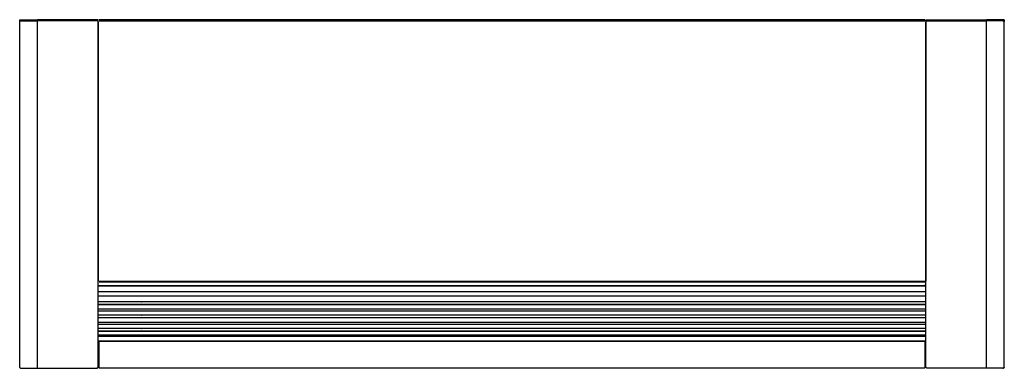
# Model space of a CAD drawing. Header units: millimetres. Extents: x -108 to 828, y 6 to 336.
import ezdxf

# ---------------------------------------------------------------- set-up
doc = ezdxf.new("R2010")
doc.units = ezdxf.units.MM

# ---------------------------------------------------------------- blocks, each defined once
blk = doc.blocks.new('212812B_STAFFA_ANTERIORE_DESTRA__14', base_point=(-84108.8, 65507.9))
at = {"color": 7, "linetype": 'Continuous'}
for p, q in [((-84108.8, 65626.4), (-84107.5, 65626.4)), ((-84107.5, 65507.9), (-84108.6, 65507.9))]:
    blk.add_line(p, q, dxfattribs=at)
at = {"color": 124, "linetype": 'Continuous'}
blk.add_line((-84108.6, 65510.4), (-84107.5, 65510.4), dxfattribs=at)
blk = doc.blocks.new('212812B_STAFFA_ANT_DX__15', base_point=(-84108.8, 65507.9))
blk.add_blockref('212812B_STAFFA_ANTERIORE_DESTRA__14', (-84108.8, 65507.9))
blk = doc.blocks.new('212858E_SUPPORTO_INFERIORE_DESTRO_FIANCO__16', base_point=(-84108.6, 65507.9))
at = {"color": 7, "linetype": 'Continuous'}
blk.add_line((-84107.5, 65507.9), (-84108.6, 65507.9), dxfattribs=at)
blk = doc.blocks.new('SUPPORTO_LATERALE_DX__17', base_point=(-84108.8, 65507.9))
for name, p in [('212812B_STAFFA_ANT_DX__15', (-84108.8, 65507.9)), ('212858E_SUPPORTO_INFERIORE_DESTRO_FIANCO__16', (-84108.6, 65507.9))]:
    blk.add_blockref(name, p)
blk = doc.blocks.new('212859E_SUPPORTO_INFERIORE_SINISTRO__18', base_point=(-85012.5, 65507.9))
at = {"color": 7, "linetype": 'Continuous'}
blk.add_line((-85012.5, 65507.9), (-85011.6, 65507.9), dxfattribs=at)
blk = doc.blocks.new('212813D_STAFFA_SINISTRA__19', base_point=(-85012.5, 65507.9))
at = {"color": 124, "linetype": 'Continuous'}
for p, q in [((-84949.2, 65610.3), (-84949.2, 65610.3)), ((-84948.7, 65610.3), (-84948.7, 65610.3)), ((-84949.2, 65600.5), (-84949.2, 65600.5)), ((-84948.7, 65600.5), (-84948.7, 65600.5)), ((-84949.2, 65590.7), (-84949.2, 65590.7)), ((-84949.2, 65580.9), (-84949.2, 65580.9)), ((-84948.7, 65590.7), (-84948.7, 65590.7)), ((-84948.7, 65580.9), (-84948.7, 65580.9)), ((-84949.2, 65571.1), (-84949.2, 65571.1)), ((-84948.7, 65571.1), (-84948.7, 65571.1)), ((-84949.2, 65561.3), (-84949.2, 65561.3)), ((-84949.2, 65550.9), (-84949.2, 65551.5)), ((-84948.7, 65561.3), (-84948.7, 65561.3)), ((-84948.7, 65550.9), (-84948.7, 65551.5)), ((-85011.6, 65510.4), (-85012.5, 65510.4))]:
    blk.add_line(p, q, dxfattribs=at)
at = {"color": 7, "linetype": 'Continuous'}
blk.add_line((-85012.5, 65507.9), (-85011.6, 65507.9), dxfattribs=at)
blk = doc.blocks.new('SUPPORTO_LATERALE_SX__20', base_point=(-85012.5, 65507.9))
for name in ['212813D_STAFFA_SINISTRA__19', '212859E_SUPPORTO_INFERIORE_SINISTRO__18']:
    blk.add_blockref(name, (-85012.5, 65507.9))
blk = doc.blocks.new('p1__2', base_point=(-85127.8, 66080.9))
at = {"color": 7, "linetype": 'Continuous'}
for p, q in [((-85127.8, 66081.4), (-85127.8, 66082.9)), ((-85127.8, 66082.9), (-85101.7, 66082.9)), ((-85127.8, 66081.4), (-85101.7, 66081.4)), ((-85013.5, 66082.9), (-85101.7, 66082.9)), ((-85013.5, 66081.4), (-85101.7, 66081.4)), ((-85012.5, 66082.9), (-85013.5, 66082.9)), ((-85012.5, 66081.4), (-85013.5, 66081.4)), ((-85012.5, 66081.4), (-85012.5, 66082.9))]:
    blk.add_line(p, q, dxfattribs=at)
at = {"color": 124, "linetype": 'Continuous'}
for p, q in [((-85101.7, 66082.9), (-85101.7, 66081.4)), ((-85013.8, 66080.9), (-85012.5, 66080.9)), ((-85013.5, 66081.4), (-85013.5, 66082.9))]:
    blk.add_line(p, q, dxfattribs=at)
blk = doc.blocks.new('p1__10', base_point=(-84107.5, 66080.9))
at = {"color": 7, "linetype": 'Continuous'}
for p, q in [((-84107.5, 66082.9), (-84106.5, 66082.9)), ((-84107.5, 66081.4), (-84107.5, 66082.9)), ((-84107.5, 66081.4), (-84106.5, 66081.4)), ((-84106.5, 66082.9), (-84018.3, 66082.9)), ((-84106.5, 66081.4), (-84018.3, 66081.4)), ((-83992.2, 66082.9), (-84018.3, 66082.9)), ((-83992.2, 66081.4), (-84018.3, 66081.4)), ((-83992.2, 66082.9), (-83992.2, 66081.4))]:
    blk.add_line(p, q, dxfattribs=at)
at = {"color": 124, "linetype": 'Continuous'}
for p, q in [((-84106.2, 66080.9), (-84107.5, 66080.9)), ((-84106.5, 66081.4), (-84106.5, 66082.9)), ((-84018.3, 66082.9), (-84018.3, 66081.4))]:
    blk.add_line(p, q, dxfattribs=at)

msp = doc.modelspace()

# ---------------------------------------------------------------- linework, layer by layer
at = {"color": 7, "linetype": 'Continuous'}
for p, q in [((-107.6, 334.65), (-107.55, 334.94)), ((-107.6, 6.42), (-107.6, 334.65)), ((-107.55, 334.94), (-107.17, 335.38)), ((-106.75, 335.49), (-107.17, 335.38)), ((-106.45, 335.49), (-107.17, 335.38)), ((-107.17, 335.38), (-105.55, 335.49)), ((-33.12, 334.65), (-33.12, 88.38)), ((-33.12, 88.38), (-33.12, 334.65)), ((751.96, 336.34), (-32.15, 336.34)), ((752.93, 334.65), (752.93, 88.38)), ((752.93, 88.38), (752.93, 334.65)), ((826.26, 335.49), (826.98, 335.38)), ((826.98, 335.38), (827.35, 334.94)), ((827.35, 334.94), (827.4, 334.65)), ((827.4, 6.42), (827.4, 334.65)), ((-33.12, 6.42), (-33.12, 88.38)), ((752.93, 6.42), (752.93, 88.38)), ((-32.54, 31.33), (-32.54, 6.67)), ((752.25, 31.33), (752.25, 6.67)), ((-107.6, 6.42), (-107.55, 6.13)), ((-107.55, 6.13), (-107.17, 5.69)), ((-107.17, 5.69), (-106.45, 5.57)), ((-106.45, 5.57), (-90.89, 5.57)), ((-90.89, 5.57), (-33.97, 5.57)), ((-33.97, 5.57), (-33.97, 6.42)), ((-33.12, 6.42), (-33.97, 6.42)), ((-32.54, 6.67), (-32.54, 5.96)), ((-32.54, 5.96), (752.25, 5.96)), ((752.25, 6.67), (752.25, 5.96)), ((752.93, 6.42), (753.77, 6.42)), ((753.77, 5.57), (753.77, 6.42)), ((810.7, 5.57), (753.77, 5.57)), ((825.35, 5.57), (810.7, 5.57)), ((826.98, 5.69), (825.35, 5.57)), ((826.26, 5.57), (826.98, 5.69)), ((826.26, 5.57), (826.56, 5.57)), ((826.56, 5.57), (826.98, 5.69)), ((827.35, 6.13), (826.98, 5.69)), ((827.4, 6.42), (827.35, 6.13))]:
    msp.add_line(p, q, dxfattribs=at)
at = {"color": 9, "linetype": 'Continuous'}
for p, q in [((-90.89, 6.42), (-90.89, 334.65)), ((-32.15, 335.49), (751.96, 335.49)), ((810.7, 6.42), (810.7, 334.65)), ((-32.28, 88.38), (752.09, 88.38)), ((-32.28, 87.54), (752.09, 87.54)), ((752.09, 87.21), (-32.28, 87.21)), ((-32.48, 84.16), (752.18, 84.16)), ((-32.48, 83.77), (752.18, 83.77)), ((752.18, 78.12), (-32.48, 78.12)), ((-32.48, 74.24), (752.18, 74.24)), ((-32.48, 69.07), (752.18, 69.07)), ((-32.48, 66.39), (752.18, 66.39)), ((-32.48, 66.19), (752.18, 66.19)), ((-32.48, 62.1), (752.18, 62.1)), ((-32.48, 60.04), (752.18, 60.04)), ((-32.48, 56.38), (752.18, 56.38)), ((-32.48, 53.69), (752.18, 53.69)), ((-32.48, 49.41), (752.18, 49.41)), ((-32.48, 47.35), (752.18, 47.35)), ((-32.48, 43.69), (752.18, 43.69)), ((-32.48, 41), (752.18, 41)), ((-32.48, 40.8), (752.18, 40.8)), ((752.25, 35.78), (-32.54, 35.78)), ((-32.54, 31.76), (752.25, 31.76)), ((-32.54, 31.33), (752.25, 31.33)), ((-32.48, 37.34), (752.18, 37.34)), ((-90.89, 5.57), (-90.89, 6.42)), ((810.7, 5.57), (810.7, 6.42))]:
    msp.add_line(p, q, dxfattribs=at)

# ---------------------------------------------------------------- block references
for name, p, xscale, yscale, zscale in [('p1__2', (-107.79, 335.17), 0.6475770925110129, 0.6475770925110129, 0.6475770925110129), ('p1__10', (752.93, 335.17), 0.6475770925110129, 0.6475770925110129, 0.6475770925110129), ('SUPPORTO_LATERALE_DX__17', (752.09, 7.97), 0.6475770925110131, 0.6475770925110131, 0.6475770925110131)]:
    msp.add_blockref(name, p, dxfattribs=dict(xscale=xscale, yscale=yscale, zscale=zscale))
at = {"color": 9, "xscale": 0.6475770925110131, "yscale": 0.6475770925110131, "zscale": 0.6475770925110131}
msp.add_blockref('SUPPORTO_LATERALE_SX__20', (-33.12, 7.97), dxfattribs=at)

doc.saveas('drawing.dxf')
